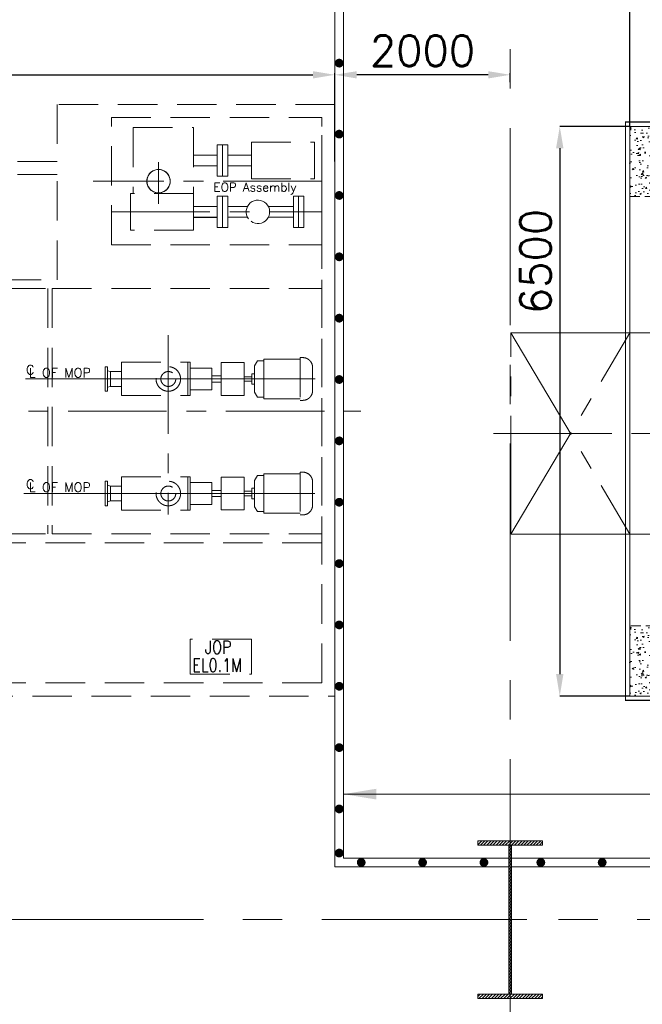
# Model space of a CAD drawing. Header units: inches. Extents: x 0 to 1545919, y -165762 to 23143738.
# Tile 86 of 131: x 93194 to 100298, y 168170 to 179405. Entities that reach past the tile are written whole.
import ezdxf

# ---------------------------------------------------------------- set-up
doc = ezdxf.new("R2010")
doc.units = ezdxf.units.IN
doc.header["$LTSCALE"] = 1800
doc.header["$MEASUREMENT"] = 0
for name, pattern in [('CENTER', [2, 1.25, -0.25, 0.25, -0.25]), ('CENTER2', [1.125, 0.75, -0.125, 0.125, -0.125]), ('DASHED', [0.75, 0.5, -0.25]), ('HIDDEN', [0.375, 0.25, -0.125]), ('HIDDEN2', [0.1875, 0.125, -0.0625])]:
    doc.linetypes.add(name, pattern=pattern)
doc.layers.get('0').update_dxf_attribs({"color": 253, "lineweight": 5})
for name, color, linetype, lineweight in [('12', 7, 'Continuous', 18), ('AM_0', 7, 'Continuous', 30), ('CEN', 8, 'CENTER', 18), ('COL', 1, 'Continuous', 18), ('CONCRETE', 145, 'Continuous', 18), ('DIM', 4, 'Continuous', 18), ('EQUIP', 8, 'HIDDEN', 9), ('GRID', 251, 'CENTER', 18), ('HATCH-1', 252, 'Continuous', 9), ('STEEL', 231, 'Continuous', 18), ('TEXT', 3, 'Continuous', 18)]:
    doc.layers.add(name, color=color, linetype=linetype, lineweight=lineweight)
doc.styles.add('ROMANS', font='romans.shx')
doc.styles.add('S', font='simplex')
doc.dimstyles.new('MAIN', dxfattribs={"dimtxt": 350, "dimasz": 250, "dimexe": 20, "dimexo": 20, "dimgap": 100, "dimtad": 1, "dimdec": 0, "dimzin": 0, "dimdsep": 46, "dimtxsty": 'ROMANS', "dimcen": 0.09, "dimclrd": 256, "dimclre": 9, "dimclrt": 256, "dimadec": 0, "dimazin": 0, "dimtfac": 1, "dimtdec": 0, "dimtofl": 0, "dimtmove": 0, "dimatfit": 3, "dimfxl": 0.18, "dimtolj": 1, "dimtzin": 0, "dimarcsym": 0})
doc.dimstyles.new('User300', dxfattribs={"dimscale": 300, "dimtxt": 1.25, "dimasz": 1.5, "dimexe": 0, "dimexo": 0, "dimgap": 0.5, "dimtad": 1, "dimdec": 0, "dimzin": 0, "dimdsep": 46, "dimtxsty": 'ROMANS', "dimcen": 0, "dimclrd": 4, "dimclre": 4, "dimclrt": 4, "dimadec": 0, "dimazin": 0, "dimtfac": 0.09, "dimtdec": 0, "dimtix": 1, "dimtofl": 0, "dimtmove": 0, "dimatfit": 3, "dimfxl": 1, "dimtolj": 1, "dimtzin": 0, "dimarcsym": 0})
pattern_1 = [(50, (-223506.49, -154026.3), (179.315046, -15.68803), [18.75, -206.25]), (355, (-223506.49, -154026.3), (-34.68783, 188.04803), [15, -165]), (100.451444, (-223491.54, -154027.61), (144.62721, 172.36), [15.93505, -175.28553]), (46.1842, (-223506.49, -153976.3), (266.81033, -41.37982), [28.125, -309.375]), (96.63564, (-223484.25, -153979.75), (233.66549, 243.52965), [23.90259, -262.92844]), (351.18416, (-223506.5, -153976.3), (233.6655, 243.52965), [22.5, -247.5]), (21, (-223481.49, -153988.8), (149.22676, -100.65472), [18.75, -206.25]), (326, (-223481.49, -153988.8), (60.82883, 181.28751), [15, -165]), (71.451445, (-223469.05, -153997.2), (210.05559, 80.63279), [15.93505, -175.28553]), (37.5, (-223506.49, -154026.304), (3.039964, 83.223463), [0, -163, 0, -167.5, 0, -165.625]), (7.5, (-223506.49, -154026.3), (65.767384, 98.602928), [0, -95.5, 0, -159.25, 0, -63.125]), (327.5, (-223562.24, -154026.304), (133.455609, -5.638718), [0, -62.5, 0, -195, 0, -258.75]), (317.5, (-223587.24, -154026.3), (145.79654, 25.026246), [0, -81.25, 0, -129.5, 0, -183.75])]

# ---------------------------------------------------------------- blocks, each defined once
blk = doc.blocks.new('*D742')
at = {"layer": 'DIM', "color": 9, "lineweight": -2, "transparency": 16777216}
for p, q in [((96790, 178047), (96790, 178796)), ((98790, 178690), (98790, 178796))]:
    blk.add_line(p, q, dxfattribs=at)
at = {"layer": 'DIM', "lineweight": -2, "transparency": 16777216}
blk.add_line((98540, 178776), (97040, 178776), dxfattribs=at)
at = {"layer": 'DIM', "transparency": 16777216}
for points in [[(97040, 178817), (97040, 178734), (96790, 178776)], [(98540, 178817), (98540, 178734), (98790, 178776)]]:
    blk.add_solid(points, dxfattribs=at)
at = {"layer": 'DIM', "transparency": 16777216, "insert": (97790, 179051), "char_height": 350, "attachment_point": 5, "style": 'ROMANS'}
blk.add_mtext('\\A1;2000', dxfattribs=at)
blk = doc.blocks.new('*D743')
at = {"layer": 'DIM', "color": 9, "lineweight": -2, "transparency": 16777216}
for p, q in [((85915, 177787), (85915, 178776)), ((96790, 177787), (96790, 178776))]:
    blk.add_line(p, q, dxfattribs=at)
at = {"layer": 'DIM', "lineweight": -2, "transparency": 16777216}
blk.add_line((86165, 178776), (96540, 178776), dxfattribs=at)
at = {"layer": 'DIM', "transparency": 16777216}
for points in [[(86165, 178817), (86165, 178734), (85915, 178776)], [(96540, 178817), (96540, 178734), (96790, 178776)]]:
    blk.add_solid(points, dxfattribs=at)
at = {"layer": 'DIM', "transparency": 16777216, "insert": (91353, 179051), "char_height": 350, "attachment_point": 5, "style": 'ROMANS'}
blk.add_mtext('\\A1;10875', dxfattribs=at)
blk = doc.blocks.new('*D750')
at = {"layer": 'DIM', "color": 9, "lineweight": -2, "transparency": 16777216}
for p, q in [((100156, 178187), (99356, 178187)), ((100156, 171687), (99356, 171687))]:
    blk.add_line(p, q, dxfattribs=at)
at = {"layer": 'DIM', "lineweight": -2, "transparency": 16777216}
blk.add_line((99356, 177937), (99356, 171937), dxfattribs=at)
at = {"layer": 'DIM', "transparency": 16777216}
for points in [[(99314, 177937), (99398, 177937), (99356, 178187)], [(99314, 171937), (99398, 171937), (99356, 171687)]]:
    blk.add_solid(points, dxfattribs=at)
at = {"layer": 'DIM', "transparency": 16777216, "insert": (99081, 176645), "char_height": 350, "attachment_point": 5, "rotation": 90, "style": 'ROMANS'}
blk.add_mtext('\\A1;6500', dxfattribs=at)
blk = doc.blocks.new('A$C23835BA3')
at = {"layer": 'HATCH-1'}
h = blk.add_hatch(dxfattribs=at)
h.set_pattern_fill('AR-CONC', color=256, scale=25, style=0)
h.set_pattern_definition([(50, (-93512.75, -100102.27), (179.31505, -15.68803), [18.75, -206.25]), (355, (-93512.75, -100102.27), (-34.68783, 188.04803), [15, -165]), (100.4514, (-93497.81, -100103.58), (144.62735, 172.35989), [15.93505, -175.28553]), (46.1842, (-93512.75, -100052.27), (266.81026, -41.37975), [28.125, -309.375]), (96.6356, (-93490.52, -100055.72), (233.6657, 243.52947), [23.90257, -262.92825]), (351.1842, (-93512.75, -100052.27), (233.6655, 243.52965), [22.5, -247.5]), (21, (-93487.75, -100064.77), (149.22676, -100.65472), [18.75, -206.25]), (326, (-93487.75, -100064.77), (60.82883, 181.2875), [15, -165]), (71.4514, (-93475.32, -100073.16), (210.05566, 80.63262), [15.93505, -175.28553]), (37.5, (-93512.75, -100102.27), (3.039964, 83.223463), [0, -163, 0, -167.5, 0, -165.625]), (7.5, (-93512.75, -100102.27), (65.767384, 98.60293), [0, -95.5, 0, -159.25, 0, -63.125]), (327.5, (-93568.5, -100102.27), (133.45561, -5.638718), [0, -62.5, 0, -195, 0, -258.75]), (317.5, (-93593.5, -100102.27), (145.79654, 25.02625), [0, -81.25, 0, -129.5, 0, -183.75])])
h.paths.add_polyline_path([(-4928, 3250), (-5728, 3250), (-5728, 2450), (-4928, 2450)])
h = blk.add_hatch(dxfattribs=at)
h.set_pattern_fill('AR-CONC', color=256, scale=25, style=0)
h.set_pattern_definition(pattern_1)
h.paths.add_polyline_path([(-600, 2450), (600, 2450), (600, 3250), (-600, 3250)])
h = blk.add_hatch(dxfattribs=at)
h.set_pattern_fill('AR-CONC', color=256, scale=25, style=0)
h.set_pattern_definition([(50, (-82456.75, -100102.27), (179.31505, -15.68803), [18.75, -206.25]), (355, (-82456.75, -100102.27), (-34.68783, 188.04803), [15, -165]), (100.4514, (-82441.81, -100103.58), (144.62735, 172.35989), [15.93505, -175.28553]), (46.1842, (-82456.75, -100052.27), (266.81026, -41.37975), [28.125, -309.375]), (96.6356, (-82434.52, -100055.72), (233.6657, 243.52947), [23.90257, -262.92825]), (351.1842, (-82456.75, -100052.27), (233.6655, 243.52965), [22.5, -247.5]), (21, (-82431.75, -100064.77), (149.22676, -100.65472), [18.75, -206.25]), (326, (-82431.75, -100064.77), (60.82883, 181.2875), [15, -165]), (71.4514, (-82419.32, -100073.16), (210.05566, 80.63262), [15.93505, -175.28553]), (37.5, (-82456.75, -100102.27), (3.039964, 83.223463), [0, -163, 0, -167.5, 0, -165.625]), (7.5, (-82456.75, -100102.27), (65.767384, 98.60293), [0, -95.5, 0, -159.25, 0, -63.125]), (327.5, (-82512.5, -100102.27), (133.45561, -5.638718), [0, -62.5, 0, -195, 0, -258.75]), (317.5, (-82537.5, -100102.27), (145.79654, 25.02625), [0, -81.25, 0, -129.5, 0, -183.75])])
h.paths.add_polyline_path([(6128, 3250), (5328, 3250), (5328, 2450), (6128, 2450)])
h = blk.add_hatch(dxfattribs=at)
h.set_pattern_fill('AR-CONC', color=256, scale=25, style=0)
h.set_pattern_definition([(50, (-93512.75, -105802.27), (179.31505, -15.68803), [18.75, -206.25]), (355, (-93512.75, -105802.27), (-34.68783, 188.04803), [15, -165]), (100.4514, (-93497.81, -105803.58), (144.62735, 172.35989), [15.93505, -175.28553]), (46.1842, (-93512.75, -105752.27), (266.81026, -41.37975), [28.125, -309.375]), (96.6356, (-93490.52, -105755.72), (233.6657, 243.52947), [23.90257, -262.92825]), (351.1842, (-93512.75, -105752.27), (233.6655, 243.52965), [22.5, -247.5]), (21, (-93487.75, -105764.77), (149.22676, -100.65472), [18.75, -206.25]), (326, (-93487.75, -105764.77), (60.82883, 181.2875), [15, -165]), (71.4514, (-93475.32, -105773.16), (210.05566, 80.63262), [15.93505, -175.28553]), (37.5, (-93512.75, -105802.27), (3.039964, 83.223463), [0, -163, 0, -167.5, 0, -165.625]), (7.5, (-93512.75, -105802.27), (65.767384, 98.60293), [0, -95.5, 0, -159.25, 0, -63.125]), (327.5, (-93568.5, -105802.27), (133.45561, -5.638718), [0, -62.5, 0, -195, 0, -258.75]), (317.5, (-93593.5, -105802.27), (145.79654, 25.02625), [0, -81.25, 0, -129.5, 0, -183.75])])
h.paths.add_polyline_path([(-4928, -2450), (-5728, -2450), (-5728, -3250), (-4928, -3250)])
h = blk.add_hatch(dxfattribs=at)
h.set_pattern_fill('AR-CONC', color=256, scale=25, style=0)
h.set_pattern_definition(pattern_1)
h.paths.add_polyline_path([(-600, -2450), (600, -2450), (600, -3250), (-600, -3250)])
h = blk.add_hatch(dxfattribs=at)
h.set_pattern_fill('AR-CONC', color=256, scale=25, style=0)
h.set_pattern_definition([(50, (-82456.75, -105802.27), (179.31505, -15.68803), [18.75, -206.25]), (355, (-82456.75, -105802.27), (-34.68783, 188.04803), [15, -165]), (100.4514, (-82441.81, -105803.58), (144.62735, 172.35989), [15.93505, -175.28553]), (46.1842, (-82456.75, -105752.27), (266.81026, -41.37975), [28.125, -309.375]), (96.6356, (-82434.52, -105755.72), (233.6657, 243.52947), [23.90257, -262.92825]), (351.1842, (-82456.75, -105752.27), (233.6655, 243.52965), [22.5, -247.5]), (21, (-82431.75, -105764.77), (149.22676, -100.65472), [18.75, -206.25]), (326, (-82431.75, -105764.77), (60.82883, 181.2875), [15, -165]), (71.4514, (-82419.32, -105773.16), (210.05566, 80.63262), [15.93505, -175.28553]), (37.5, (-82456.75, -105802.27), (3.039964, 83.223463), [0, -163, 0, -167.5, 0, -165.625]), (7.5, (-82456.75, -105802.27), (65.767384, 98.60293), [0, -95.5, 0, -159.25, 0, -63.125]), (327.5, (-82512.5, -105802.27), (133.45561, -5.638718), [0, -62.5, 0, -195, 0, -258.75]), (317.5, (-82537.5, -105802.27), (145.79654, 25.02625), [0, -81.25, 0, -129.5, 0, -183.75])])
h.paths.add_polyline_path([(6128, -2450), (5328, -2450), (5328, -3250), (6128, -3250)])
at = {"layer": 'CEN'}
for p, q in [((-5328, 2850), (5728, 2850)), ((-5328, -2850), (-5328, 2850)), ((0, -2850), (0, 2850)), ((5728, 2850), (5728, -2850)), ((5728, 2350), (5728, -2350)), ((5728, -2850), (-5328, -2850))]:
    blk.add_line(p, q, dxfattribs=at)
at = {"layer": 'CONCRETE'}
blk.add_lwpolyline([(-5728, 3250), (6128, 3250), (6128, -3250), (-5728, -3250)], close=True, dxfattribs=at)
at = {"layer": 'CONCRETE', "linetype": 'HIDDEN2', "ltscale": 0.5}
for points in [[(-4928, 3250), (-5728, 3250), (-5728, 2450), (-4928, 2450)], [(-600, 2450), (600, 2450), (600, 3250), (-600, 3250)], [(6128, 3250), (5328, 3250), (5328, 2450), (6128, 2450)], [(-4928, -2450), (-5728, -2450), (-5728, -3250), (-4928, -3250)], [(-600, -2450), (600, -2450), (600, -3250), (-600, -3250)], [(6128, -2450), (5328, -2450), (5328, -3250), (6128, -3250)]]:
    blk.add_lwpolyline(points, close=True, dxfattribs=at)
blk = doc.blocks.new('*D752')
at = {"layer": 'DIM', "color": 9, "lineweight": -2, "transparency": 16777216}
for p, q in [((100156, 178187), (100156, 179694)), ((112012, 178187), (112012, 179694))]:
    blk.add_line(p, q, dxfattribs=at)
at = {"layer": 'DIM', "lineweight": -2, "transparency": 16777216}
blk.add_line((100406, 179694), (111762, 179694), dxfattribs=at)
at = {"layer": 'DIM', "transparency": 16777216}
for points in [[(100406, 179735), (100406, 179652), (100156, 179694)], [(111762, 179735), (111762, 179652), (112012, 179694)]]:
    blk.add_solid(points, dxfattribs=at)
at = {"layer": 'DIM', "transparency": 16777216, "insert": (106084, 179969), "char_height": 350, "attachment_point": 5, "style": 'ROMANS'}
blk.add_mtext('\\A1;11856', dxfattribs=at)
blk = doc.blocks.new('TDBFP (1x50%)')
blk.add_lwpolyline([(-7200, -1404), (-9619, -1404), (-9619, 896), (-7200, 896)], close=True)
at = {"layer": 'CEN', "linetype": 'CENTER2'}
for p, q in [((-10976, 896), (-9619, -1404)), ((-10976, -1404), (-9619, 896)), ((-11174, -254), (-5972, -254))]:
    blk.add_line(p, q, dxfattribs=at)
blk.add_lwpolyline([(-9619, -1404), (-10976, -1404), (-10976, 896), (-9619, 896)], close=True, dxfattribs=at)
blk = doc.blocks.new('TDBFP PLATFORM')
at = {"layer": 'DIM', "color": 7, "const_width": 10}
for points in [[(99747.2, 96982.6), (99747.2, 86727.6), (101631.2, 86727.6)], [(112631.2, 86727.6), (101663.2, 86727.6)]]:
    blk.add_lwpolyline(points, dxfattribs=at)
at = {"layer": 'STEEL'}
for p, q in [((99647.2, 97082.6), (99647.2, 94177.6)), ((99747.2, 96982.6), (99747.2, 94177.6)), ((99647.2, 94177.6), (99647.2, 86627.6)), ((99747.2, 94177.6), (99747.2, 86727.6)), ((99647.2, 86627.6), (101631.2, 86627.6)), ((99747.2, 86727.6), (101631.2, 86727.6)), ((101631.2, 86627.6), (101631.2, 86727.6)), ((101663.2, 86627.6), (101663.2, 86727.6)), ((112631.2, 86727.6), (101663.2, 86727.6)), ((112631.2, 86627.6), (101663.2, 86627.6))]:
    blk.add_line(p, q, dxfattribs=at)
at = {"layer": 'STEEL', "const_width": 50}
for points in [[(99679.5, 95781.9, -1), (99714.9, 95817.3, -1)], [(99679.5, 94971.9, -1), (99714.9, 95007.2, -1)], [(99679.5, 94271.9, -1), (99714.9, 94307.2, -1)], [(99679.5, 93571.9, -1), (99714.9, 93607.2, -1)], [(99679.5, 92871.9, -1), (99714.9, 92907.2, -1)], [(99679.5, 92171.9, -1), (99714.9, 92207.2, -1)], [(99679.5, 91471.9, -1), (99714.9, 91507.2, -1)], [(99679.5, 90771.9, -1), (99714.9, 90807.2, -1)], [(99679.5, 90071.9, -1), (99714.9, 90107.2, -1)], [(99679.5, 89371.9, -1), (99714.9, 89407.2, -1)], [(99679.5, 88671.9, -1), (99714.9, 88707.2, -1)], [(99679.5, 87971.9, -1), (99714.9, 88007.2, -1)], [(99679.5, 87271.9, -1), (99714.9, 87307.2, -1)], [(99679.5, 86768.5, -1), (99714.9, 86803.9, -1)], [(99923.1, 86679.1, -1), (99973.1, 86679.1, -1)], [(100623.1, 86679.1, -1), (100673.1, 86679.1, -1)], [(101323.1, 86679.1, -1), (101373.1, 86679.1, -1)], [(101972.2, 86679.1, -1), (102022.2, 86679.1, -1)], [(102672.2, 86679.1, -1), (102722.2, 86679.1, -1)]]:
    blk.add_lwpolyline(points, format="xyb", close=True, dxfattribs=at)
at = {"layer": 'DIM'}
blk.add_leader([(99747.2, 87458.7), (105055.9, 87458.7)], dimstyle='User300', override={"dimasz": 1.25, "dimtad": 0}, dxfattribs=at)

msp = doc.modelspace()

# ---------------------------------------------------------------- hatches: boundary and pattern name
at = {"layer": 'COL'}
h = msp.add_hatch(dxfattribs=at)
h.set_pattern_fill('ANSI31', color=256, scale=200, style=0)
h.set_pattern_definition([(45, (82847.824, 146251.188), (-17.67767, 17.67767), [])])
h.paths.add_polyline_path([(98420.003, 168287.047), (99160.003, 168287.047), (99160.003, 168237.047), (98420.003, 168237.047)])
h.paths.add_polyline_path([(98774.003, 169987.047), (98806.003, 169987.047), (98806.003, 168287.047), (98774.003, 168287.047)])
h.paths.add_polyline_path([(98420.003, 170037.047), (99160.003, 170037.047), (99160.003, 169987.047), (98420.003, 169987.047)])

# ---------------------------------------------------------------- linework, layer by layer
at = {"color": 30, "lineweight": 0}
for p, q in [((94659.382, 177622.647), (94646.422, 177582.927)), ((94670.302, 177640.527), (94651.342, 177603.327)), ((94683.862, 177656.487), (94659.382, 177622.647)), ((94692.382, 177662.607), (94670.302, 177640.527)), ((94717.702, 177680.967), (94683.862, 177656.487)), ((94699.822, 177670.047), (94692.382, 177662.607)), ((94709.182, 177674.847), (94699.822, 177670.047)), ((94727.662, 177684.207), (94709.182, 177674.847)), ((94757.422, 177693.927), (94717.702, 177680.967)), ((94737.022, 177689.007), (94727.662, 177684.207)), ((94747.462, 177690.687), (94737.022, 177689.007)), ((94767.982, 177693.927), (94747.462, 177690.687)), ((94799.182, 177693.927), (94757.422, 177693.927)), ((94778.302, 177695.607), (94767.982, 177693.927)), ((94788.742, 177693.927), (94778.302, 177695.607)), ((94809.142, 177690.687), (94788.742, 177693.927)), ((94838.902, 177680.967), (94799.182, 177693.927)), ((94819.582, 177689.007), (94809.142, 177690.687)), ((94828.942, 177684.207), (94819.582, 177689.007)), ((94847.422, 177674.847), (94828.942, 177684.207)), ((94872.742, 177656.487), (94838.902, 177680.967)), ((94856.782, 177670.047), (94847.422, 177674.847)), ((94864.222, 177662.607), (94856.782, 177670.047)), ((94878.862, 177647.967), (94864.222, 177662.607)), ((94897.222, 177622.647), (94872.742, 177656.487)), ((94886.302, 177640.527), (94878.862, 177647.967)), ((94891.102, 177631.167), (94886.302, 177640.527)), ((94900.462, 177612.687), (94891.102, 177631.167)), ((94910.182, 177582.927), (94897.222, 177622.647)), ((94651.342, 177603.327), (94644.862, 177562.047)), ((94644.862, 177562.047), (94651.342, 177520.767)), ((94646.422, 177541.167), (94659.382, 177501.447)), ((94651.342, 177520.767), (94670.302, 177483.567)), ((94891.102, 177492.927), (94900.462, 177511.407)), ((94897.222, 177501.447), (94910.182, 177541.167)), ((94905.262, 177603.327), (94900.462, 177612.687)), ((94900.462, 177511.407), (94905.262, 177520.767)), ((94906.942, 177592.887), (94905.262, 177603.327)), ((94905.262, 177520.767), (94906.942, 177531.207)), ((94659.382, 177501.447), (94683.862, 177467.607)), ((94683.862, 177467.607), (94717.702, 177443.127)), ((94699.822, 177454.047), (94737.022, 177435.087)), ((94717.702, 177443.127), (94757.422, 177430.167)), ((94799.182, 177430.167), (94838.902, 177443.127)), ((94819.582, 177435.087), (94856.782, 177454.047)), ((94838.902, 177443.127), (94872.742, 177467.607)), ((94856.782, 177454.047), (94878.862, 177476.127)), ((94868.062, 177463.047), (94872.742, 177467.607)), ((94872.742, 177467.607), (94897.222, 177501.447)), ((94878.862, 177476.127), (94886.302, 177483.567)), ((94886.302, 177483.567), (94891.102, 177492.927))]:
    msp.add_line(p, q, dxfattribs=at)
msp.add_line((98790.003, 168237.047), (98790.003, 170037.047))
for centre, radius, start, end in [((94778.302, 177562.047), 133.5, 45.0017, 216.002), ((94778.302, 177562.047), 133.499, 18, 198), ((94778.302, 177562.047), 133.502, 234.002, 45.0022), ((94778.302, 177562.047), 133.499, 198, 18), ((95912.349, 177212.047), 133.5, 45.0017, 216.002), ((95912.349, 177212.047), 133.502, 234.002, 45.0022)]:
    msp.add_arc(centre, radius, start, end, dxfattribs=at)
at = {"layer": '12', "lineweight": 0}
msp.add_line((94778.302, 177779.889), (94778.302, 177305.125), dxfattribs=at)
at = {"layer": 'AM_0', "color": 6, "lineweight": 0}
msp.add_line((95568.828, 177392.047), (95448.828, 177392.047), dxfattribs=at)
at = {"layer": 'AM_0', "color": 6, "linetype": 'DASHED', "lineweight": 0}
for p, q in [((95385.003, 175340.047), (95493.194, 175340.047)), ((95385.003, 175270.047), (95493.194, 175270.047)), ((95755.694, 175278.797), (95841.253, 175278.797))]:
    msp.add_line(p, q, dxfattribs=at)
at = {"layer": 'CEN', "ltscale": 0.5}
for p, q in [((96640.003, 177562.047), (94031.828, 177562.047)), ((94240.003, 177212.047), (96640.003, 177212.047)), ((94890.003, 175805.489), (94890.003, 173759.281)), ((93259.474, 175305.047), (96565.657, 175305.047)), ((94040.442, 175305.047), (96565.657, 175305.047)), ((84745.948, 174937.047), (97087.433, 174937.047)), ((93241.127, 173998.047), (96561.958, 173998.047))]:
    msp.add_line(p, q, dxfattribs=at)
at = {"layer": 'CEN', "color": 1, "linetype": 'CENTER2', "lineweight": 0}
msp.add_line((93241.127, 173998.047), (96561.958, 173998.047), dxfattribs=at)
at = {"layer": 'CEN'}
for p, q in [((98790.003, 168237.047), (98790.003, 170037.047)), ((98598.434, 169137.047), (98981.571, 169137.047))]:
    msp.add_line(p, q, dxfattribs=at)
at = {"layer": 'COL'}
for points in [[(98420.003, 170037.047), (99160.003, 170037.047), (99160.003, 169987.047), (98420.003, 169987.047)], [(98774.003, 169987.047), (98806.003, 169987.047), (98806.003, 168287.047), (98774.003, 168287.047)], [(98420.003, 168287.047), (99160.003, 168287.047), (99160.003, 168237.047), (98420.003, 168237.047)]]:
    msp.add_lwpolyline(points, close=True, dxfattribs=at)
at = {"layer": 'EQUIP'}
for p, q in [((96790.003, 177787.047), (96790.003, 178437.047)), ((96640.003, 177637.047), (96640.003, 178287.047)), ((96640.003, 177637.047), (96640.003, 178287.047)), ((96640.003, 176837.047), (96640.003, 178287.047)), ((94488.828, 178172.892), (95178.828, 178172.892)), ((94488.828, 178172.892), (94488.828, 177422.892)), ((94488.828, 178172.892), (95178.828, 178172.892)), ((94488.828, 178172.892), (94488.828, 177422.047)), ((95178.828, 178172.892), (95178.828, 177422.892)), ((95178.828, 178172.892), (95178.828, 177277.041)), ((95448.828, 177977.892), (95448.828, 177617.892)), ((95448.828, 177977.892), (95568.828, 177977.892)), ((95448.828, 177977.892), (95448.828, 177617.892)), ((95448.828, 177977.892), (95568.828, 177977.892)), ((95508.828, 177977.892), (95508.828, 177617.892)), ((95508.828, 177977.892), (95508.828, 177617.892)), ((95568.828, 177977.892), (95568.828, 177617.892)), ((95568.828, 177977.892), (95568.828, 177617.892)), ((95838.828, 178007.892), (95838.828, 177587.892)), ((95838.828, 178007.892), (96558.828, 178007.892)), ((95838.828, 178007.892), (95838.828, 177587.892)), ((95838.828, 178007.892), (96558.828, 178007.892)), ((96558.828, 178007.892), (96558.828, 177587.892)), ((95178.828, 177857.892), (95448.828, 177857.892)), ((95178.828, 177857.892), (95448.828, 177857.892)), ((95568.828, 177857.892), (95838.828, 177857.892)), ((95568.828, 177857.892), (95838.828, 177857.892)), ((95178.828, 177737.892), (95448.828, 177737.892)), ((95178.828, 177737.892), (95448.828, 177737.892)), ((95568.828, 177737.892), (95838.828, 177737.892)), ((95568.828, 177737.892), (95838.828, 177737.892)), ((93620.003, 177637.047), (86065.003, 177637.047)), ((93620.003, 176436.873), (93620.003, 177637.047)), ((96640.003, 171837.047), (96640.003, 177637.047)), ((95448.828, 177617.892), (95568.828, 177617.892)), ((95448.828, 177617.892), (95568.828, 177617.892)), ((95838.828, 177587.892), (96558.828, 177587.892)), ((95838.828, 177587.892), (96558.828, 177587.892)), ((94458.828, 177002.047), (94458.828, 177422.047)), ((95178.828, 177422.047), (94458.828, 177422.047)), ((95178.828, 177002.047), (95178.828, 177422.047)), ((95448.828, 177032.047), (95448.828, 177392.047)), ((95448.828, 177032.047), (95448.828, 177392.047)), ((95568.828, 177392.047), (95448.828, 177392.047)), ((95508.828, 177032.047), (95508.828, 177392.047)), ((95508.828, 177032.047), (95508.828, 177392.047)), ((95568.828, 177032.047), (95568.828, 177392.047)), ((95568.828, 177032.047), (95568.828, 177392.047)), ((96316.828, 177032.047), (96316.828, 177392.047)), ((96316.828, 177032.047), (96316.828, 177392.047)), ((96436.828, 177392.047), (96316.828, 177392.047)), ((96376.828, 177032.047), (96376.828, 177392.047)), ((96376.828, 177032.047), (96376.828, 177392.047)), ((96436.828, 177032.047), (96436.828, 177392.047)), ((96436.828, 177032.047), (96436.828, 177392.047)), ((95448.828, 177272.047), (95178.828, 177272.047)), ((95793.092, 177272.047), (95568.828, 177272.047)), ((96316.828, 177272.047), (96031.608, 177272.047)), ((95448.828, 177152.047), (95178.828, 177152.047)), ((95448.828, 177146.892), (95178.828, 177146.892)), ((95793.092, 177152.047), (95568.828, 177152.047)), ((96316.828, 177152.047), (96031.608, 177152.047)), ((95178.828, 177002.047), (94458.828, 177002.047)), ((95178.828, 177002.047), (94458.828, 177002.047)), ((95568.828, 177032.047), (95448.828, 177032.047)), ((95568.828, 177032.047), (95448.828, 177032.047)), ((96436.828, 177032.047), (96316.828, 177032.047)), ((96436.828, 177032.047), (96316.828, 177032.047)), ((96640.003, 176436.873), (96640.003, 173436.873)), ((94355.159, 175495.047), (95139.003, 175495.047)), ((94355.159, 175495.047), (94355.159, 175115.047)), ((94355.159, 175495.047), (95139.003, 175495.047)), ((94355.159, 175495.047), (94355.159, 175115.047)), ((95114.003, 175495.047), (95114.003, 175115.047)), ((95114.003, 175495.047), (95114.003, 175115.047)), ((95139.003, 175495.047), (95139.003, 175115.047)), ((95139.003, 175495.047), (95139.003, 175115.047)), ((95493.194, 175492.547), (95493.194, 175117.547)), ((95493.194, 175492.547), (95755.694, 175492.547)), ((95493.194, 175492.547), (95493.194, 175117.547)), ((95493.194, 175492.547), (95755.694, 175492.547)), ((95755.694, 175492.547), (95755.694, 175117.547)), ((95755.694, 175492.547), (95755.694, 175117.547)), ((95875.003, 175455.047), (95907.478, 175511.297)), ((95875.003, 175455.047), (95907.478, 175511.297)), ((95907.478, 175511.297), (95980.003, 175511.297)), ((95907.478, 175511.297), (95980.003, 175511.297)), ((95980.003, 175530.047), (96394.003, 175530.047)), ((95980.003, 175530.047), (95980.003, 175080.047)), ((95980.003, 175530.047), (96394.003, 175530.047)), ((95980.003, 175530.047), (95980.003, 175080.047)), ((96394.003, 175548.797), (96394.003, 175061.297)), ((96394.003, 175548.797), (96424.003, 175548.797)), ((96394.003, 175548.797), (96394.003, 175061.297)), ((96394.003, 175548.797), (96424.003, 175548.797)), ((94171.003, 175165.047), (94171.003, 175445.047)), ((94171.003, 175445.047), (94196.003, 175445.047)), ((94171.003, 175165.047), (94171.003, 175445.047)), ((94171.003, 175445.047), (94196.003, 175445.047)), ((94196.003, 175165.047), (94196.003, 175445.047)), ((94196.003, 175165.047), (94196.003, 175445.047)), ((94231.003, 175390.047), (94196.003, 175399.425)), ((94231.003, 175390.047), (94196.003, 175399.425)), ((94231.003, 175220.047), (94231.003, 175390.047)), ((94231.003, 175390.047), (94355.159, 175390.047)), ((94231.003, 175220.047), (94231.003, 175390.047)), ((94231.003, 175390.047), (94355.159, 175390.047)), ((95139.003, 175430.047), (95385.003, 175430.047)), ((95139.003, 175430.047), (95385.003, 175430.047)), ((95385.003, 175430.047), (95385.003, 175180.047)), ((95385.003, 175430.047), (95385.003, 175180.047)), ((95875.003, 175455.047), (95875.003, 175155.047)), ((95875.003, 175455.047), (95875.003, 175155.047)), ((96536.503, 175436.297), (96536.503, 175173.797)), ((96536.503, 175436.297), (96536.503, 175173.797)), ((95385.003, 175340.047), (95493.194, 175340.047)), ((95385.003, 175270.047), (95493.194, 175270.047)), ((95755.694, 175331.297), (95841.253, 175331.297)), ((95755.694, 175331.297), (95841.253, 175331.297)), ((95755.694, 175278.797), (95841.253, 175278.797)), ((95841.253, 175365.047), (95875.003, 175365.047)), ((95841.253, 175365.047), (95841.253, 175245.047)), ((95841.253, 175365.047), (95875.003, 175365.047)), ((95841.253, 175365.047), (95841.253, 175245.047)), ((94171.003, 175165.047), (94196.003, 175165.047)), ((94171.003, 175165.047), (94196.003, 175165.047)), ((94231.003, 175220.047), (94196.003, 175210.669)), ((94231.003, 175220.047), (94196.003, 175210.669)), ((94231.003, 175220.047), (94355.159, 175220.047)), ((94231.003, 175220.047), (94355.159, 175220.047)), ((95139.003, 175180.047), (95385.003, 175180.047)), ((95139.003, 175180.047), (95385.003, 175180.047)), ((95841.253, 175245.047), (95875.003, 175245.047)), ((95841.253, 175245.047), (95875.003, 175245.047)), ((95875.003, 175155.047), (95907.478, 175098.797)), ((95875.003, 175155.047), (95907.478, 175098.797)), ((94355.159, 175115.047), (95139.003, 175115.047)), ((94355.159, 175115.047), (95139.003, 175115.047)), ((95493.194, 175117.547), (95755.694, 175117.547)), ((95493.194, 175117.547), (95755.694, 175117.547)), ((95907.478, 175098.797), (95980.003, 175098.797)), ((95907.478, 175098.797), (95980.003, 175098.797)), ((95980.003, 175080.047), (96394.003, 175080.047)), ((95980.003, 175080.047), (96394.003, 175080.047)), ((96394.003, 175061.297), (96424.003, 175061.297)), ((96394.003, 175061.297), (96424.003, 175061.297)), ((94171.003, 173858.047), (94171.003, 174138.047)), ((94171.003, 174138.047), (94196.003, 174138.047)), ((94171.003, 173858.047), (94171.003, 174138.047)), ((94171.003, 174138.047), (94196.003, 174138.047)), ((94196.003, 173858.047), (94196.003, 174138.047)), ((94196.003, 173858.047), (94196.003, 174138.047)), ((94355.159, 174188.047), (95139.003, 174188.047)), ((94355.159, 174188.047), (94355.159, 173808.047)), ((94355.159, 174188.047), (95139.003, 174188.047)), ((94355.159, 174188.047), (94355.159, 173808.047)), ((95114.003, 174188.047), (95114.003, 173808.047)), ((95114.003, 174188.047), (95114.003, 173808.047)), ((95139.003, 174188.047), (95139.003, 173808.047)), ((95139.003, 174188.047), (95139.003, 173808.047)), ((95493.194, 174185.547), (95493.194, 173810.547)), ((95493.194, 174185.547), (95755.694, 174185.547)), ((95493.194, 174185.547), (95493.194, 173810.547)), ((95493.194, 174185.547), (95755.694, 174185.547)), ((95755.694, 174185.547), (95755.694, 173810.547)), ((95755.694, 174185.547), (95755.694, 173810.547)), ((95875.003, 174148.047), (95907.478, 174204.297)), ((95875.003, 174148.047), (95907.478, 174204.297)), ((95875.003, 174148.047), (95875.003, 173848.047)), ((95875.003, 174148.047), (95875.003, 173848.047)), ((95907.478, 174204.297), (95980.003, 174204.297)), ((95907.478, 174204.297), (95980.003, 174204.297)), ((95980.003, 174223.047), (96394.003, 174223.047)), ((95980.003, 174223.047), (95980.003, 173773.047)), ((95980.003, 174223.047), (96394.003, 174223.047)), ((95980.003, 174223.047), (95980.003, 173773.047)), ((96394.003, 174241.797), (96394.003, 173754.297)), ((96394.003, 174241.797), (96424.003, 174241.797)), ((96394.003, 174241.797), (96394.003, 173754.297)), ((96394.003, 174241.797), (96424.003, 174241.797)), ((94231.003, 174083.047), (94196.003, 174092.425)), ((94231.003, 174083.047), (94196.003, 174092.425)), ((94231.003, 173913.047), (94231.003, 174083.047)), ((94231.003, 174083.047), (94355.159, 174083.047)), ((94231.003, 173913.047), (94231.003, 174083.047)), ((94231.003, 174083.047), (94355.159, 174083.047)), ((95139.003, 174123.047), (95385.003, 174123.047)), ((95139.003, 174123.047), (95385.003, 174123.047)), ((95385.003, 174123.047), (95385.003, 173873.047)), ((95385.003, 174123.047), (95385.003, 173873.047)), ((95385.003, 174033.047), (95493.194, 174033.047)), ((95385.003, 174033.047), (95493.194, 174033.047)), ((95755.694, 174024.297), (95841.253, 174024.297)), ((95755.694, 174024.297), (95841.253, 174024.297)), ((95841.253, 174058.047), (95875.003, 174058.047)), ((95841.253, 174058.047), (95841.253, 173938.047)), ((95841.253, 174058.047), (95875.003, 174058.047)), ((95841.253, 174058.047), (95841.253, 173938.047)), ((96536.503, 174129.297), (96536.503, 173866.797)), ((96536.503, 174129.297), (96536.503, 173866.797)), ((94231.003, 173913.047), (94196.003, 173903.669)), ((94231.003, 173913.047), (94196.003, 173903.669)), ((94231.003, 173913.047), (94355.159, 173913.047)), ((94231.003, 173913.047), (94355.159, 173913.047)), ((95385.003, 173963.047), (95493.194, 173963.047)), ((95385.003, 173963.047), (95493.194, 173963.047)), ((95755.694, 173971.797), (95841.253, 173971.797)), ((95755.694, 173971.797), (95841.253, 173971.797)), ((95841.253, 173938.047), (95875.003, 173938.047)), ((95841.253, 173938.047), (95875.003, 173938.047)), ((94171.003, 173858.047), (94196.003, 173858.047)), ((94171.003, 173858.047), (94196.003, 173858.047)), ((94355.159, 173808.047), (95139.003, 173808.047)), ((94355.159, 173808.047), (95139.003, 173808.047)), ((95139.003, 173873.047), (95385.003, 173873.047)), ((95139.003, 173873.047), (95385.003, 173873.047)), ((95493.194, 173810.547), (95755.694, 173810.547)), ((95493.194, 173810.547), (95755.694, 173810.547)), ((95875.003, 173848.047), (95907.478, 173791.797)), ((95875.003, 173848.047), (95907.478, 173791.797)), ((95907.478, 173791.797), (95980.003, 173791.797)), ((95907.478, 173791.797), (95980.003, 173791.797)), ((95980.003, 173773.047), (96394.003, 173773.047)), ((95980.003, 173773.047), (96394.003, 173773.047)), ((96394.003, 173754.297), (96424.003, 173754.297)), ((96394.003, 173754.297), (96424.003, 173754.297)), ((96640.003, 173437.047), (88940.003, 173437.047)), ((86065.003, 171837.047), (96640.003, 171837.047))]:
    msp.add_line(p, q, dxfattribs=at)
at = {"layer": 'EQUIP', "linetype": 'HIDDEN'}
for p, q in [((94240.003, 176837.047), (94240.003, 178287.047)), ((94240.003, 178287.047), (96640.003, 178287.047)), ((94240.003, 176837.047), (96640.003, 176837.047))]:
    msp.add_line(p, q, dxfattribs=at)
at = {"layer": 'EQUIP', "lineweight": 0}
msp.add_line((88940.003, 176437.047), (93620.003, 176437.047), dxfattribs=at)
at = {"layer": 'EQUIP', "linetype": 'HIDDEN', "lineweight": 0}
for p, q in [((88990.003, 176337.047), (93515.003, 176337.047)), ((93515.003, 176337.047), (93515.003, 173537.047)), ((93565.003, 176337.047), (96640.003, 176337.047)), ((93565.003, 176337.047), (96640.003, 176337.047)), ((93565.003, 176337.047), (93565.003, 173537.047)), ((93565.003, 176337.047), (93565.003, 173537.047)), ((96640.003, 176337.047), (96640.003, 173537.047)), ((88990.003, 173537.047), (93515.003, 173537.047)), ((93565.003, 173537.047), (96640.003, 173537.047))]:
    msp.add_line(p, q, dxfattribs=at)
at = {"layer": 'EQUIP'}
for points in [[(85915.003, 171687.047), (96790.003, 171687.047), (96790.003, 177787.047), (96790.003, 178437.047), (93620.003, 178437.047), (93620.003, 177787.047), (85915.003, 177787.047)], [(95140.003, 171937.047), (95840.003, 171937.047), (95840.003, 172337.047), (95140.003, 172337.047)]]:
    msp.add_lwpolyline(points, close=True, dxfattribs=at)
for centre, radius in [((94890.003, 175305.047), 140), ((94890.003, 175305.047), 140), ((94890.003, 175305.047), 85), ((94890.003, 175305.047), 85), ((94890.003, 173998.047), 140), ((94890.003, 173998.047), 140), ((94890.003, 173998.047), 85), ((94890.003, 173998.047), 85)]:
    msp.add_circle(centre, radius, dxfattribs=at)
for centre, start, end in [((96424.003, 175436.297), 0, 90), ((96424.003, 175436.297), 0, 90), ((96424.003, 175173.797), 270, 0), ((96424.003, 175173.797), 270, 0), ((96424.003, 174129.297), 0, 90), ((96424.003, 174129.297), 0, 90), ((96424.003, 173866.797), 270, 0), ((96424.003, 173866.797), 270, 0)]:
    msp.add_arc(centre, 112.5, start, end, dxfattribs=at)
at = {"layer": 'GRID'}
for p, q in [((98790.003, 121918.052), (98790.003, 185637.047)), ((160090.003, 169137.047), (24990.003, 169137.047))]:
    msp.add_line(p, q, dxfattribs=at)
at = {"layer": 'STEEL', "const_width": 15}
msp.add_lwpolyline([(100106.153, 178237.047), (112062.153, 178237.047), (112062.153, 171637.047), (100106.153, 171637.047)], close=True, dxfattribs=at)

# ---------------------------------------------------------------- block references
msp.add_blockref('A$C23835BA3', (105884.153, 174937.047))
at = {"layer": 'EQUIP'}
msp.add_blockref('TDBFP (1x50%)', (109775.003, 174937.047), dxfattribs=at)
at = {"layer": 'STEEL'}
msp.add_blockref('TDBFP PLATFORM', (-2857.213, 83109.421), dxfattribs=at)

# ---------------------------------------------------------------- texts
at = {"layer": 'AM_0', "color": 3, "lineweight": 0, "style": 'S'}
for s, height, p in [('EOP Assembly', 100, (95405.311, 177443.821)), ('C', 105.469, (93266.956, 175357.858)), ('C', 105.469, (93266.956, 175357.858)), ('C', 105.469, (93266.956, 174050.858)), ('C', 105.469, (93266.956, 174050.858))]:
    msp.add_text(s, height=height, dxfattribs=at).set_placement(p)
at = {"layer": 'AM_0', "color": 3, "linetype": 'DASHED', "lineweight": 0, "style": 'S'}
for p in [(93300.205, 175323.77), (93300.205, 175323.77), (93300.205, 174016.77), (93300.205, 174016.77)]:
    msp.add_text('L OF MOP', height=105.4688, dxfattribs=at).set_placement(p)
at = {"layer": 'TEXT', "style": 'ROMANS', "width": 0.8}
for s, p in [('JOP', (95307.574, 172168.723)), ('EL0.1M', (95163.858, 171964.187))]:
    msp.add_text(s, height=150, dxfattribs=at).set_placement(p)

# ---------------------------------------------------------------- dimensions: what is measured, and where the dimension line sits
at = {"layer": 'DIM'}
for base, p1, p2, picture, middle in [((112012.153, 179693.563), (100156.153, 178187.047), (112012.153, 178187.047), '*D752', (106084.153, 179968.563)), ((96790.003, 178775.501), (85915.003, 177787.047), (96790.003, 177787.047), '*D743', (91352.503, 179050.501))]:
    dim = msp.add_linear_dim(base=base, p1=p1, p2=p2, dimstyle='MAIN', override={"dimexe": 0, "dimexo": 0, "dimtmove": 0}, dxfattribs=at)
    dim.commit()
    dim.dimension.update_dxf_attribs({"geometry": picture, "text_midpoint": middle})
dim = msp.add_linear_dim(base=(96790.003, 178775.501), p1=(98790.003, 178669.574), p2=(96790.003, 178026.863), dimstyle='MAIN', override={"dimtmove": 0}, dxfattribs=at)
dim.commit()
dim.dimension.update_dxf_attribs({"geometry": '*D742', "text_midpoint": (97790.003, 178775.501), "dimtype": 160})
dim = msp.add_linear_dim(base=(99356.151, 171687.047), p1=(100156.103, 178187.047), p2=(100156.103, 171687.047), angle=90, dimstyle='MAIN', override={"dimexe": 0, "dimexo": 0, "dimtmove": 0}, dxfattribs=at)
dim.commit()
dim.dimension.update_dxf_attribs({"geometry": '*D750', "text_midpoint": (99356.151, 176644.883), "dimtype": 160})

doc.saveas('drawing.dxf')
